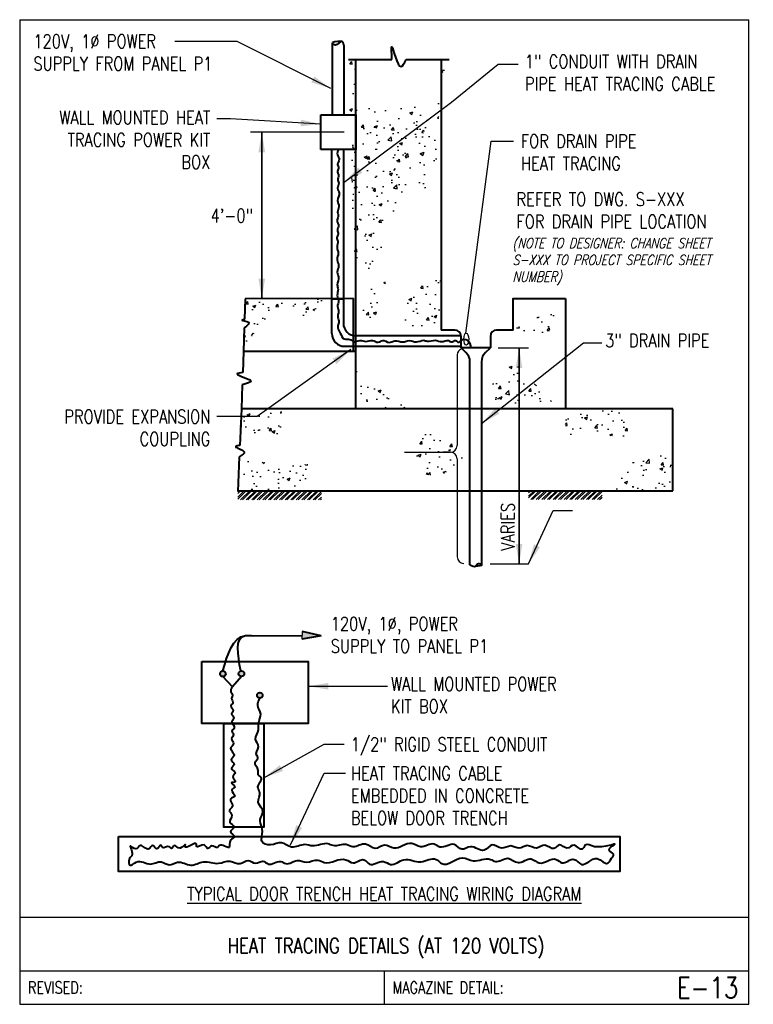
# Model space of a CAD drawing. Header units: inches. Extents: x 0 to 6.85, y 0 to 9.19.
import ezdxf
from ezdxf.enums import TextEntityAlignment as Align

# ---------------------------------------------------------------- set-up
doc = ezdxf.new("R2010")
doc.units = ezdxf.units.IN
doc.header["$MEASUREMENT"] = 0
doc.layers.get('0').update_dxf_attribs({"color": 252})
for name, color, linetype in [('E-ANNO-TEXT', 3, 'Continuous'), ('E-DETL', 2, 'Continuous'), ('E-DETL-FINE', 8, 'Continuous'), ('E-DETL-TEXT', 3, 'Continuous')]:
    doc.layers.add(name, color=color, linetype=linetype)
doc.layers.add('E-DETL-COND', color=4, linetype='Continuous', lineweight=40)
doc.layers.add('E-ELEC-WIRE', color=7, linetype='Continuous', lineweight=25)
doc.styles.add('Arial8', font='arial.ttf', dxfattribs={"height": 0.125})
doc.styles.add('romans', font='romans.shx', dxfattribs={"width": 0.8})
doc.styles.get("Standard").update_dxf_attribs({"font": 'romans.shx', "width": 0.8, "height": 0.125})
doc.dimstyles.new('3-16to1Dim8', dxfattribs={"dimtxt": 12, "dimasz": 0.0625, "dimexe": 0.0625, "dimexo": 0.0625, "dimgap": 0.03125, "dimtad": 1, "dimdec": 4, "dimlfac": 64, "dimzin": 3, "dimdsep": 46, "dimlunit": 4, "dimtxsty": 'Arial8', "dimcen": 0.09375, "dimclrd": 256, "dimclrt": 256, "dimadec": 0, "dimazin": 1, "dimtfac": 1, "dimtdec": 4, "dimtofl": 0, "dimtmove": 0, "dimatfit": 3, "dimfxl": 1, "dimfrac": 1, "dimtolj": 1, "dimtzin": 0, "dimlwd": -1, "dimarcsym": 0})
pattern_1 = [(50, (4.2715, 0.8252), (0.2816054, -0.024637), [0.029446, -0.323905]), (355, (4.2715, 0.8252), (-0.054476, 0.29532), [0.023557, -0.259124]), (100.4514, (4.29496, 0.82316), (0.22713, 0.270683), [0.025025, -0.275277]), (46.184, (4.2715, 0.90373), (0.419012, -0.064985), [0.044169, -0.485858]), (96.6356, (4.3064, 0.8983), (0.36696, 0.38245), [0.037538, -0.412916]), (351.184, (4.2715, 0.90373), (0.36696, 0.382451), [0.035335, -0.388686]), (21, (4.31076, 0.8841), (0.234353, -0.158073), [0.029446, -0.323905]), (326, (4.31076, 0.8841), (0.095529, 0.284703), [0.023557, -0.259124]), (71.4514, (4.3303, 0.87093), (0.329882, 0.1266295), [0.025025, -0.275277]), (37.5, (4.2715, 0.82521), (0.0047741, 0.1306983), [0, -0.2559834, 0, -0.2630504, 0, -0.2601058]), (7.5, (4.2715, 0.82521), (0.1032844, 0.154851), [0, -0.149978, 0, -0.2500942, 0, -0.0991347]), (327.5, (4.18394, 0.82521), (0.2095854, -0.0088553), [0, -0.098153, 0, -0.3062378, 0, -0.406354]), (317.5, (4.14468, 0.8252), (0.2289662, 0.0393025), [0, -0.127599, 0, -0.2033733, 0, -0.2885702])]

# ---------------------------------------------------------------- blocks, each defined once
blk = doc.blocks.new('ARROW1')
at = {"ltscale": 3}
blk.add_hatch(color=256, dxfattribs=at).paths.add_polyline_path([(-1.695, -0.337), (-1.695, 0.347), (0, 0)])
for points in [[(0, 0), (-1.695, 0.347)], [(0, 0), (-1.695, -0.337)]]:
    blk.add_lwpolyline(points, dxfattribs=at)
at = {"layer": 'E-ELEC-WIRE', "ltscale": 3}
blk.add_lwpolyline([(-1.695, -0.337), (-1.695, 0.347)], dxfattribs=at)

msp = doc.modelspace()

# ---------------------------------------------------------------- hatches: boundary and pattern name
at = {"layer": 'E-DETL-COND'}
h = msp.add_hatch(color=256, dxfattribs=at)
edge = h.paths.add_edge_path()
edge.add_arc((2.2425, 2.8829), 0.0263, 0, 360)
edge = h.paths.add_edge_path()
edge.add_arc((2.0708, 3.085), 0.0263, 0, 360)
edge = h.paths.add_edge_path()
edge.add_arc((1.8975, 3.0842), 0.0263, 0, 360)
at = {"layer": 'E-DETL-FINE'}
h = msp.add_hatch(dxfattribs=at)
h.set_pattern_fill('AR-CONC', color=256, scale=0.039261, style=0)
h.set_pattern_definition(pattern_1)
h.paths.add_polyline_path([(3.9357, 8.8146), (3.9357, 8.3714), (3.1394, 8.3714), (3.1394, 8.8146)], flags=17)
edge = h.paths.add_edge_path()
edge.add_line((3.4014, 6.4801), (3.1394, 6.3387))
edge.add_line((3.4165, 6.7524), (3.4014, 6.4801))
edge.add_line((3.1394, 6.9415), (3.4165, 6.7524))
edge.add_line((3.1394, 6.9415), (3.1394, 6.3491))
edge.add_line((3.0694, 8.8146), (4.0114, 8.8146))
h = msp.add_hatch(dxfattribs=at)
h.set_pattern_fill('AR-CONC', color=256, scale=0.052348, style=0)
h.set_pattern_definition([(50, (4.51874, -1.08174), (0.375474, -0.03285), [0.039261, -0.431874]), (355, (4.51874, -1.08174), (-0.072634, 0.39376), [0.031409, -0.345499]), (100.4514, (4.55003, -1.08448), (0.30284, 0.36091), [0.033367, -0.367036]), (46.184, (4.51874, -0.97705), (0.558683, -0.086646), [0.058892, -0.64781]), (96.6356, (4.5653, -0.98427), (0.48928, 0.509935), [0.05005, -0.550554]), (351.184, (4.51874, -0.97705), (0.48928, 0.509935), [0.047114, -0.51825]), (21, (4.5711, -1.00322), (0.312471, -0.210764), [0.039261, -0.431874]), (326, (4.5711, -1.00322), (0.127372, 0.379604), [0.031409, -0.345499]), (71.4514, (4.59713, -1.0208), (0.439843, 0.16884), [0.033367, -0.367036]), (37.5, (4.51874, -1.08174), (0.0063655, 0.1742644), [0, -0.341311, 0, -0.350734, 0, -0.3468078]), (7.5, (4.51874, -1.08174), (0.1377125, 0.206468), [0, -0.1999707, 0, -0.333459, 0, -0.1321796]), (327.5, (4.402, -1.08174), (0.2794472, -0.011807), [0, -0.130871, 0, -0.408317, 0, -0.5418053]), (317.5, (4.34965, -1.08174), (0.305288, 0.052403), [0, -0.170132, 0, -0.2711644, 0, -0.38476])])
h.paths.add_polyline_path([(3.3989, 7.5172), (3.4797, 7.7694), (3.6412, 8.3645), (3.9147, 8.2903), (3.8936, 7.6483)])
h = msp.add_hatch(dxfattribs=at)
h.set_pattern_fill('AR-CONC', color=256, scale=0.039261, style=0)
h.set_pattern_definition(pattern_1)
h.paths.add_polyline_path([(3.5679, 6.3363), (3.9357, 6.2918), (3.9357, 6.8054), (3.6285, 6.6238)])
h = msp.add_hatch(dxfattribs=at)
h.set_pattern_fill('AR-CONC', color=256, scale=0.039261, style=0)
h.set_pattern_definition(pattern_1)
h.paths.add_polyline_path([(2.6653, 6.3962), (2.8726, 6.5843), (2.4925, 6.5839)])
h.paths.add_polyline_path([(2.107, 6.5835), (2.0919, 6.1548), (2.4925, 6.5839)])
h.paths.add_polyline_path([(2.3997, 5.271), (2.0586, 5.2864), (2.0586, 5.5559), (2.5349, 5.5559)])
h.paths.add_polyline_path([(3.8582, 5.4254), (3.694, 5.1745), (3.6553, 4.9718), (3.9141, 4.9225), (4.2045, 5.1069)])
h.paths.add_polyline_path([(6.1004, 5.1742), (5.7224, 5.0539), (5.5099, 4.7925), (6.1004, 4.7925)])
edge = h.paths.add_edge_path()
edge.add_line((2.6894, 5.0394), (2.0488, 5.0684))
edge.add_line((2.6894, 4.7925), (2.6894, 5.0394))
edge.add_line((2.0534, 4.7925), (2.6894, 4.7925))
edge.add_line((2.0534, 5.1709), (2.0534, 4.7925))
h = msp.add_hatch(dxfattribs=at)
h.set_pattern_fill('AR-CONC', color=256, scale=0.039261, style=0)
h.set_pattern_definition(pattern_1)
h.paths.add_polyline_path([(3.1394, 5.5559), (3.1394, 5.9145), (3.6203, 5.5559)])
h.paths.add_polyline_path([(4.3811, 5.5894), (5.0023, 5.5894), (4.6204, 5.9959), (4.4084, 5.8748)])
h.paths.add_polyline_path([(4.6084, 6.5845), (4.6084, 6.2918)], flags=0)
h.paths.add_polyline_path([(5.0966, 6.5845), (4.6084, 6.5845)], flags=0)
edge = h.paths.add_edge_path()
edge.add_line((4.7113, 6.4422), (5.0966, 6.5845))
edge.add_line((5.0966, 6.5845), (4.6084, 6.5845))
edge.add_line((4.6084, 6.2918), (4.6084, 6.5845))
edge.add_line((4.6084, 6.2918), (4.7113, 6.4422))
edge = h.paths.add_edge_path(flags=16)
edge.add_line((4.7113, 6.4422), (5.0966, 6.5845))
edge.add_line((4.6084, 6.2918), (4.7113, 6.4422))
edge.add_line((4.6084, 6.5845), (4.6084, 6.2918))
edge.add_line((4.6084, 6.5845), (5.0966, 6.5845))
h = msp.add_hatch(dxfattribs=at)
h.set_pattern_fill('AR-CONC', color=256, scale=0.039261, style=0)
h.set_pattern_definition(pattern_1)
h.paths.add_polyline_path([(4.6084, 6.2918), (4.9319, 6.2402), (4.983, 6.385), (5.0966, 6.5845), (4.6084, 6.5845)])
edge = h.paths.add_edge_path(flags=16)
edge.add_line((4.6084, 6.2918), (4.6084, 6.5845))
edge.add_line((4.6084, 6.5845), (5.0966, 6.5845))
h = msp.add_hatch(dxfattribs=at)
h.set_pattern_fill('AR-CONC', color=256, scale=0.039261, style=0)
h.set_pattern_definition(pattern_1)
h.paths.add_polyline_path([(5.6837, 5.5559), (5.0966, 5.5559), (5.0966, 5.3193), (5.6837, 5.3)])
h = msp.add_hatch(dxfattribs=at)
h.set_pattern_fill('ANSI32', color=256, scale=0.098153, style=0)
h.set_pattern_definition([(45, (4.271496, 0.82521), (-0.02602678, 0.02602678), []), (45, (4.288848, 0.82521), (-0.02602678, 0.02602678), [])])
h.paths.add_polyline_path([(2.0363, 4.7925), (2.8179, 4.7925), (2.8179, 4.7063), (2.0363, 4.7063)])
h.paths.add_polyline_path([(4.7527, 4.7925), (5.4377, 4.7925), (5.4377, 4.7091), (4.7527, 4.7091)])

# ---------------------------------------------------------------- linework, layer by layer
at = {"layer": 'E-ANNO-TEXT'}
for p, q in [((3.0298, 8.1385), (2.1548, 8.1385)), ((4.4673, 6.125), (4.7514, 6.125)), ((4.0852, 6.0594), (4.0852, 5.2144)), ((3.5923, 5.1518), (4.0226, 5.1518)), ((4.0226, 5.1518), (3.9535, 5.1518)), ((4.0852, 5.0892), (4.0852, 4.1757)), ((4.3935, 4.1086), (4.7514, 4.1086))]:
    msp.add_line(p, q, dxfattribs=at)
msp.add_lwpolyline([(4.1671, 6.2631), (4.402, 8.0548), (4.6124, 8.0548)], dxfattribs=at)
for centre, start, end in [((4.1478, 6.0594), 111.70719, 180), ((4.0226, 5.2144), 270, 0), ((4.0226, 5.0892), 0, 90), ((4.1478, 4.1757), 180, 270)]:
    msp.add_arc(centre, 0.0626, start, end, dxfattribs=at)
msp.add_ellipse((4.1701, 6.2071), major_axis=(0.0012, -0.0562), ratio=0.400336, dxfattribs=at)
at = {"layer": 'E-DETL'}
for p, q in [((0, 9.1875), (0, 0)), ((0, 9.1875), (6.8095, 9.1875)), ((6.8095, 0), (6.8095, 9.1875)), ((0, 0.8125), (6.8095, 0.8125)), ((0, 0.3125), (6.8095, 0.3125)), ((3.4048, 0.3125), (3.4048, 0)), ((0, 0), (6.8095, 0))]:
    msp.add_line(p, q, dxfattribs=at)
at = {"layer": 'E-DETL-COND'}
for p, q in [((2.9207, 8.3005), (2.9207, 8.9669)), ((3.0283, 8.9501), (3.0283, 8.3005)), ((3.0694, 8.8146), (3.4758, 8.8146)), ((3.1394, 5.5559), (3.1394, 8.8146)), ((3.1394, 8.3714), (3.1394, 8.8146)), ((3.1394, 8.8146), (3.4758, 8.8146)), ((3.6082, 8.8146), (3.9357, 8.8146)), ((3.6082, 8.8146), (4.0114, 8.8146)), ((3.9357, 8.8146), (3.9357, 6.2918)), ((3.9357, 8.8146), (3.9357, 8.3714)), ((2.8117, 7.9764), (2.8117, 8.3005)), ((2.8117, 8.3005), (3.1394, 8.3005)), ((3.1394, 8.3005), (3.1394, 7.9764)), ((3.1394, 7.9764), (2.8117, 7.9764)), ((2.9152, 6.5843), (2.9152, 7.9764)), ((3.0229, 7.9764), (3.0229, 6.5843)), ((2.107, 6.5835), (2.1003, 6.3929)), ((3.1186, 6.5845), (2.107, 6.5835)), ((2.9152, 6.5843), (3.0229, 6.5843)), ((2.9152, 6.2578), (2.9152, 6.5843)), ((3.0229, 6.5843), (3.0229, 6.3554)), ((3.1186, 6.0928), (3.1186, 6.5845)), ((5.0966, 6.5845), (5.0966, 5.5559)), ((2.0974, 6.3118), (2.0897, 6.0928)), ((4.0626, 6.2918), (3.9357, 6.2918)), ((4.6084, 6.2918), (4.4539, 6.2918)), ((4.1213, 6.2376), (3.1406, 6.2376)), ((4.1215, 6.125), (4.1215, 6.2329)), ((4.395, 6.2329), (4.395, 6.125)), ((2.0897, 6.0928), (2.0828, 5.8954)), ((3.1394, 6.0928), (2.0897, 6.0928)), ((3.033, 6.14), (4.1215, 6.14)), ((3.1394, 5.5559), (3.1394, 6.0928)), ((4.395, 6.125), (4.1215, 6.125)), ((4.1215, 6.125), (4.167, 6.0826)), ((4.3496, 6.0826), (4.395, 6.125)), ((4.2045, 4.7925), (4.2045, 5.9964)), ((4.3121, 5.9964), (4.3121, 4.7925)), ((2.0787, 5.7806), (2.0708, 5.5559)), ((2.0708, 5.5559), (2.0554, 5.2155)), ((6.1004, 5.5559), (2.0708, 5.5559)), ((5.0966, 5.5559), (3.1394, 5.5559)), ((6.1004, 4.7925), (6.1004, 5.5559)), ((2.0506, 5.1097), (2.036, 4.786)), ((2.0363, 4.7925), (6.1004, 4.7925)), ((4.2045, 4.1018), (4.2045, 4.7925)), ((4.3121, 4.7925), (4.3121, 4.1018)), ((2.1786, 3.439), (2.6363, 3.4418))]:
    msp.add_line(p, q, dxfattribs=at)
for points in [[(4.6084, 6.2918), (4.6084, 6.5845), (5.0966, 6.5845)], [(2.0708, 3.0587), (1.9861, 2.9622), (1.8975, 3.0579)]]:
    msp.add_lwpolyline(points, dxfattribs=at)
for points in [[(1.701, 3.198), (2.6942, 3.198), (2.6942, 2.6217), (1.701, 2.6217)], [(1.9048, 2.6217), (2.2798, 2.6217), (2.2798, 1.654), (1.9048, 1.654)], [(0.9225, 1.5672), (5.604, 1.5672), (5.604, 1.2391), (0.9225, 1.2391)]]:
    msp.add_lwpolyline(points, close=True, dxfattribs=at)
for centre in [(1.8975, 3.0842), (2.0708, 3.085), (2.2425, 2.8829)]:
    msp.add_circle(centre, 0.0263, dxfattribs=at)
for centre, radius, start, end in [((3.1406, 6.3554), 0.1178, 180, 270), ((3.033, 6.2578), 0.1178, 180, 270), ((4.0626, 6.2329), 0.0589, 0, 90), ((4.4539, 6.2329), 0.0589, 90, 180), ((4.0867, 5.9964), 0.1178, 0, 47.01127), ((4.4299, 5.9964), 0.1178, 132.98873, 180)]:
    msp.add_arc(centre, radius, start, end, dxfattribs=at)
for points in [[(3.0283, 8.9501), (3.008, 8.9859), (2.947, 8.9499), (2.9207, 8.9669), (3.0066, 8.9872)], [(3.4758, 8.8146), (3.4758, 8.9348), (3.562, 8.7499), (3.6082, 8.8146)], [(2.9756, 7.9764), (2.9671, 7.9278), (2.9837, 7.8836), (2.969, 7.8357), (2.9782, 7.8044), (2.9671, 7.7639), (2.9763, 7.7473), (2.9708, 7.7013), (2.98, 7.6608), (2.969, 7.6147), (2.9837, 7.5705), (2.969, 7.5006), (2.98, 7.4416), (2.969, 7.3919), (2.9745, 7.3496), (2.9634, 7.3109), (2.9782, 7.2685), (2.9671, 7.2244), (2.9745, 7.1875), (2.9616, 7.1544), (2.9708, 7.1194), (2.9634, 7.0668), (2.9745, 7.0078), (2.9634, 6.9471), (2.9782, 6.8918), (2.9653, 6.8311), (2.9782, 6.7869), (2.9653, 6.7132), (2.9727, 6.6709), (2.966, 6.6146), (2.9775, 6.565), (2.968, 6.5116), (2.9784, 6.4635), (2.9701, 6.4195), (2.9805, 6.3777), (2.9701, 6.3107), (2.9931, 6.2626), (3.0287, 6.2081), (3.0831, 6.204), (3.1186, 6.183), (3.1761, 6.1944), (3.2334, 6.1847), (3.2951, 6.1955), (3.3482, 6.1782), (3.3901, 6.1941), (3.4494, 6.1763), (3.5028, 6.1911), (3.579, 6.1804), (3.6373, 6.1942), (3.7047, 6.1804), (3.7737, 6.1957), (3.8043, 6.1881), (3.8825, 6.1957), (3.9392, 6.1835), (4.0036, 6.1927), (4.0374, 6.1804), (4.0711, 6.1942), (4.0987, 6.1773), (4.1215, 6.1957), (4.1814, 6.1957), (4.2135, 6.125)], [(2.1003, 6.3929), (2.0779, 6.3838), (2.1361, 6.3663), (2.0974, 6.3118)], [(2.0828, 5.8954), (2.0314, 5.883), (2.1588, 5.817), (2.0787, 5.7806)], [(2.0554, 5.2155), (2.0183, 5.2046), (2.0961, 5.1546), (2.0506, 5.1097)], [(4.2045, 4.1018), (4.2563, 4.088), (4.2828, 4.1144), (4.3121, 4.1018), (4.2522, 4.086)], [(1.8975, 3.1106), (2.1084, 3.4403), (2.1786, 3.4391)], [(2.064, 3.1105), (2.0997, 3.4395), (2.1786, 3.439)], [(1.9861, 2.9622), (1.9722, 2.9148), (1.9877, 2.8856), (1.9791, 2.8565), (1.9911, 2.8102), (1.9722, 2.7879), (1.9928, 2.7416), (1.9791, 2.7124), (1.9997, 2.6696), (1.9825, 2.6421), (2.0031, 2.5787), (1.9825, 2.5495), (1.9963, 2.5187), (1.9791, 2.4792), (1.9963, 2.4346), (1.9774, 2.4021), (1.9715, 2.3958), (2.0018, 2.322), (1.9749, 2.2817), (2.0018, 2.2381), (1.9783, 2.2011), (2.0119, 2.1642), (1.9917, 2.1206), (2.0119, 2.0769), (1.9783, 2.0661), (2.0085, 2.0325), (1.9816, 1.9989), (2.0085, 1.9419), (1.9682, 1.915), (1.9883, 1.8445), (1.9581, 1.8109), (1.9816, 1.7639), (1.9615, 1.7001), (2.0018, 1.654), (1.9682, 1.6081), (2.0051, 1.5672), (1.9682, 1.5309), (1.9547, 1.4638), (1.864, 1.4806), (1.8472, 1.4638), (1.7934, 1.4772), (1.7565, 1.4537), (1.7229, 1.4873), (1.6523, 1.4739), (1.6523, 1.494), (1.5448, 1.4739), (1.5475, 1.4873), (1.4971, 1.4571), (1.4433, 1.4806), (1.4164, 1.4537), (1.3963, 1.4705), (1.3324, 1.4638), (1.319, 1.4839), (1.282, 1.4504), (1.2417, 1.4806), (1.2048, 1.4504), (1.1275, 1.4806), (1.0838, 1.4504), (1.0334, 1.4772), (1.0468, 1.3866), (1.0435, 1.383), (1.0233, 1.3527), (1.03, 1.299), (1.0872, 1.3259), (1.2216, 1.3091), (1.3224, 1.3292), (1.3963, 1.3024), (1.4736, 1.3259), (1.5979, 1.299), (1.7155, 1.3292), (1.8566, 1.3158), (1.9641, 1.336), (2.0582, 1.3124), (2.1321, 1.3427), (2.2027, 1.3158), (2.2699, 1.336), (2.3203, 1.3091), (2.4379, 1.3326), (2.485, 1.3124), (2.5925, 1.3427), (2.6798, 1.3259), (2.784, 1.346), (2.8445, 1.3225), (3.0461, 1.3494), (3.1142, 1.3192), (3.215, 1.3494), (3.2654, 1.3091), (3.3965, 1.3326), (3.4637, 1.3057), (3.588, 1.3494), (3.7459, 1.3292), (3.8904, 1.3527), (3.9408, 1.3124), (4.1357, 1.3662), (4.2332, 1.3393), (4.3978, 1.3527), (4.4415, 1.3326), (4.5591, 1.3628), (4.6532, 1.3225), (4.7775, 1.3561), (4.8514, 1.3192), (5.0093, 1.3527), (5.0631, 1.3192), (5.1773, 1.3527), (5.2445, 1.3057), (5.3924, 1.3595), (5.4898, 1.3158), (5.5167, 1.3496), (5.5436, 1.4), (5.5033, 1.4403), (5.5503, 1.4873), (5.3689, 1.4705), (5.2815, 1.4839), (5.2513, 1.447), (5.1773, 1.4839), (5.1101, 1.4571), (5.0396, 1.4873), (4.9892, 1.4537), (4.9052, 1.4839), (4.8245, 1.4571), (4.7372, 1.4806), (4.6632, 1.4571), (4.586, 1.4772), (4.4986, 1.4571), (4.4112, 1.4873), (4.3373, 1.4369), (4.2096, 1.4705), (4.129, 1.447), (4.0584, 1.4906), (3.924, 1.4671), (3.8703, 1.494), (3.7426, 1.4705), (3.6619, 1.5007), (3.5746, 1.4772), (3.4951, 1.4571), (3.4077, 1.4839), (3.3203, 1.4537), (3.2296, 1.494), (3.112, 1.4705), (3.0482, 1.4906), (2.9272, 1.4806), (2.8802, 1.4974), (2.7357, 1.4772), (2.6618, 1.4906), (2.5374, 1.4671), (2.4434, 1.5074), (2.3426, 1.4873), (2.2619, 1.5209), (2.2619, 1.5672), (2.2619, 1.654), (2.2451, 1.7256), (2.272, 1.7961), (2.2283, 1.8868), (2.2418, 1.9774), (2.225, 2.0278), (2.2552, 2.1151), (2.2275, 2.1412), (2.2283, 2.183), (2.1981, 2.2569), (2.225, 2.3039), (2.2131, 2.3202), (2.2301, 2.402), (2.2029, 2.4735), (2.2301, 2.5621), (2.2301, 2.6217), (2.2506, 2.7086), (2.2233, 2.7904), (2.2425, 2.8566)]]:
    msp.add_spline(points, degree=3, dxfattribs=at)

# ---------------------------------------------------------------- block references
at = {"layer": 'E-DETL-COND', "xscale": -0.1054687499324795, "yscale": 0.10546874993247, "zscale": 0.1054687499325, "rotation": 178.9834363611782}
msp.add_blockref('ARROW1', (2.815, 3.4391), dxfattribs=at)

# ---------------------------------------------------------------- texts
at = {"layer": 'E-ANNO-TEXT', "char_height": 0.125}
for s, insert, width, attachment_point in [('120V, 1%%C POWER \\PSUPPLY FROM PANEL P1', (0.128, 9.0483), 2.302826, 1), ('\\A1;1" CONDUIT WITH DRAIN\\PPIPE HEAT TRACING CABLE', (4.7173, 8.8595), 4.017055, 1), ('\\A1;1" CONDUIT WITH DRAIN\\PPIPE HEAT TRACING CABLE', (4.7173, 8.8595), 4.017055, 1), ('\\A1;WALL MOUNTED HEAT\\PTRACING POWER KIT\\PBOX ', (1.7798, 7.7961), 4.333958, 9), ('FOR DRAIN PIPE\\PHEAT TRACING', (4.6797, 8.1168), 2.410931, 1), ('REFER TO DWG. S-XXX\\PFOR DRAIN PIPE LOCATION', (4.639, 7.5741), 4.017055, 1), ('\\A1;3" DRAIN PIPE', (5.4673, 6.2562), 1.810613, 1), ('\\A1;PROVIDE EXPANSION\\PCOUPLING', (1.7798, 5.2127), 2.681632, 9), ('120V, 1%%C, POWER\\PSUPPLY TO PANEL P1', (2.9048, 3.6136), 1.840561, 1), ('\\A1;WALL MOUNTED POWER\\PKIT BOX', (3.4673, 3.0511), 4.67281, 1), ('\\A1;1/2" RIGID STEEL CONDUIT', (3.0923, 2.4886), 3.4531, 1), ('\\A1;HEAT TRACING CABLE\\PEMBEDDED IN CONCRETE\\PBELOW DOOR TRENCH', (3.0923, 1.6761), 3.722159, 7), ('{\\LTYPICAL DOOR TRENCH HEAT TRACING WIRING DIAGRAM}', (3.4048, 1.0938), 4.45659, 2)]:
    msp.add_mtext(s, dxfattribs=dict(at, insert=insert, width=width, attachment_point=attachment_point))
at = {"layer": 'E-ANNO-TEXT', "insert": (2.1773, 7.3586), "char_height": 0.125, "attachment_point": 6}
msp.add_mtext('4\'-0"', dxfattribs=at)
at = {"layer": 'E-ANNO-TEXT', "insert": (4.602, 7.149), "char_height": 0.09375, "width": 2.317084, "attachment_point": 1, "style": 'romans'}
msp.add_mtext('{\\Q15;\\C1;(NOTE TO DESIGNER: CHANGE SHEET S-XXX TO PROJECT SPECIFIC SHEET NUMBER)}', dxfattribs=at)
at = {"layer": 'E-ANNO-TEXT', "insert": (4.4953, 4.2336), "char_height": 0.125, "width": 1.971617, "attachment_point": 1, "rotation": 90}
msp.add_mtext('VARIES', dxfattribs=at)
at = {"layer": 'E-DETL-TEXT', "style": 'romans', "width": 0.8}
msp.add_text('HEAT TRACING DETAILS (AT 120 VOLTS)', height=0.14, dxfattribs=at).set_placement((3.4217, 0.4764), align=Align.CENTER)
for s, p in [('REVISED:', (0.0773, 0.1563)), ('MAGAZINE DETAIL:', (3.482, 0.1563))]:
    msp.add_text(s, height=0.11, dxfattribs=at).set_placement(p, align=Align.MIDDLE_LEFT)
msp.add_text('E-13', height=0.19685, dxfattribs=at).set_placement((6.7114, 0.1563), align=Align.MIDDLE_RIGHT)

# ---------------------------------------------------------------- leaders
at = {"layer": 'E-ANNO-TEXT', "ltscale": 100, "annotation_type": 0, "has_hookline": 1, "hookline_direction": 0}
for points, horizontal_direction in [([(2.2607, 6.5837), (2.2607, 8.0358), (2.2607, 8.1385)], (0, 1, 0)), ([(2.2607, 8.1385), (2.2607, 6.6863), (2.2607, 6.5837)], (0, -1, 0)), ([(4.6633, 4.1086), (4.6633, 6.0223), (4.6633, 6.125)], (0, 1, 0)), ([(4.6633, 6.125), (4.6633, 4.2112), (4.6633, 4.1086)], (0, -1, 0))]:
    msp.add_leader(points, dimstyle='3-16to1Dim8', override={"dimasz": 0.1875, "dimtad": 0}, dxfattribs=dict(at, horizontal_direction=horizontal_direction))
at = {"layer": 'E-ANNO-TEXT', "ltscale": 100, "annotation_type": 0, "has_hookline": 1}
for points, hookline_direction in [([(2.9048, 8.5461), (2.0298, 8.9836), (1.4482, 8.9836)], 1), ([(3.0298, 7.6711), (4.0321, 8.4189), (4.4673, 8.7734), (4.6548, 8.7734)], 0), ([(2.8117, 8.2133), (1.9673, 8.2619), (1.8423, 8.2619)], 1), ([(4.3121, 5.4192), (5.2637, 6.1727), (5.436, 6.1727)], 0), ([(3.0923, 6.1086), (2.2173, 5.4836), (1.8423, 5.4836)], 1), ([(4.7514, 4.1086), (4.982, 4.6086), (5.1625, 4.6086)], 0), ([(2.6942, 2.9676), (3.2467, 2.9676), (3.436, 2.9676)], 0), ([(2.2798, 2.1136), (2.8423, 2.4261), (3.0298, 2.4261)], 0), ([(2.5298, 1.4886), (2.8423, 2.1573), (3.0438, 2.1573)], 0)]:
    msp.add_leader(points, dimstyle='3-16to1Dim8', override={"dimasz": 0.1875, "dimtad": 0, "dimclrd": 256}, dxfattribs=dict(at, hookline_direction=hookline_direction))

doc.saveas('drawing.dxf')
